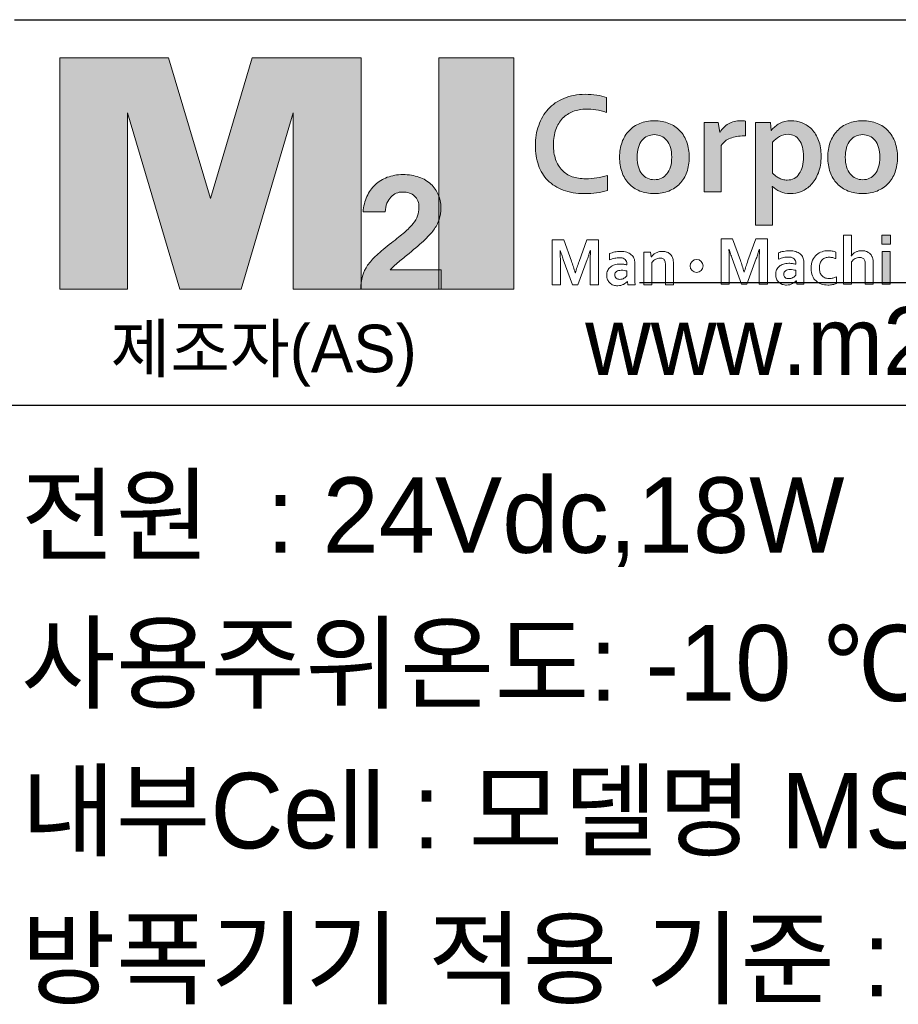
# Model space of a CAD drawing. Header units: millimetres. Extents: x 0 to 1427, y 0 to 1009.
# Tile 19 of 51: x 1010 to 1024, y 488 to 503. Entities that reach past the tile are written whole.
import ezdxf

# ---------------------------------------------------------------- set-up
doc = ezdxf.new("R2010")
doc.units = ezdxf.units.MM
doc.header["$LTSCALE"] = 65.395
doc.layers.get('0').update_dxf_attribs({"linetype": 'CONTINUOUS'})
doc.layers.add('레이어 1', color=7, linetype='CONTINUOUS')
doc.styles.get("Standard").update_dxf_attribs({"font": 'gothic.ttf'})

msp = doc.modelspace()

# ---------------------------------------------------------------- hatches: boundary and pattern name
at = {"layer": '레이어 1'}
h = msp.add_hatch(color=256, dxfattribs=at)
h.dxf.hatch_style = 2
h.paths.add_polyline_path([(1010.732, 502.433), (1012.425, 502.433), (1013.079, 500.244), (1013.727, 502.433), (1015.42, 502.433), (1015.42, 498.835), (1014.365, 498.835), (1014.365, 501.578), (1013.552, 498.835), (1012.598, 498.835), (1011.787, 501.578), (1011.787, 498.835), (1010.732, 498.835)])
h = msp.add_hatch(color=256, dxfattribs=at)
h.dxf.hatch_style = 2
h.paths.add_polyline_path([(1016.632, 502.433), (1017.799, 502.433), (1017.799, 498.835), (1016.632, 498.835)])
h = msp.add_hatch(color=256, dxfattribs=at)
h.dxf.hatch_style = 2
edge = h.paths.add_edge_path()
edge.add_spline(control_points=[(1018.925, 501.638), (1018.85, 501.638), (1018.782, 501.625), (1018.719, 501.6), (1018.657, 501.576), (1018.603, 501.541), (1018.558, 501.494), (1018.513, 501.447), (1018.478, 501.389), (1018.453, 501.321), (1018.428, 501.252), (1018.415, 501.174), (1018.415, 501.086), (1018.415, 500.997), (1018.426, 500.92), (1018.449, 500.854), (1018.472, 500.787), (1018.506, 500.732), (1018.549, 500.687), (1018.591, 500.643), (1018.644, 500.61), (1018.706, 500.586), (1018.768, 500.564), (1018.838, 500.553), (1018.917, 500.553), (1018.974, 500.553), (1019.032, 500.558), (1019.09, 500.566), (1019.148, 500.575), (1019.204, 500.589), (1019.255, 500.606), (1019.255, 500.606), (1019.255, 500.369), (1019.255, 500.369), (1019.203, 500.355), (1019.147, 500.343), (1019.087, 500.335), (1019.027, 500.326), (1018.964, 500.323), (1018.899, 500.323), (1018.773, 500.323), (1018.662, 500.34), (1018.567, 500.377), (1018.47, 500.413), (1018.39, 500.463), (1018.326, 500.529), (1018.262, 500.593), (1018.214, 500.673), (1018.182, 500.764), (1018.149, 500.856), (1018.133, 500.958), (1018.133, 501.069), (1018.133, 501.182), (1018.151, 501.287), (1018.185, 501.384), (1018.22, 501.482), (1018.269, 501.566), (1018.334, 501.638), (1018.399, 501.708), (1018.48, 501.765), (1018.578, 501.805), (1018.676, 501.847), (1018.786, 501.866), (1018.909, 501.868), (1018.973, 501.868), (1019.032, 501.864), (1019.088, 501.856), (1019.145, 501.847), (1019.196, 501.834), (1019.241, 501.818), (1019.241, 501.818), (1019.241, 501.587), (1019.241, 501.587), (1019.182, 501.606), (1019.127, 501.619), (1019.075, 501.626), (1019.024, 501.634), (1018.974, 501.638), (1018.925, 501.638)], knot_values=[0, 0, 0, 0, 1, 1, 1, 2, 2, 2, 3, 3, 3, 4, 4, 4, 5, 5, 5, 6, 6, 6, 7, 7, 7, 8, 8, 8, 9, 9, 9, 10, 10, 10, 11, 11, 11, 12, 12, 12, 13, 13, 13, 14, 14, 14, 15, 15, 15, 16, 16, 16, 17, 17, 17, 18, 18, 18, 19, 19, 19, 20, 20, 20, 21, 21, 21, 22, 22, 22, 23, 23, 23, 24, 24, 24, 25, 25, 25, 26, 26, 26, 26], degree=3, periodic=0)
h = msp.add_hatch(color=256, dxfattribs=at)
h.dxf.hatch_style = 2
edge = h.paths.add_edge_path()
edge.add_spline(control_points=[(1020.529, 500.889), (1020.529, 500.805), (1020.516, 500.728), (1020.491, 500.658), (1020.466, 500.587), (1020.429, 500.527), (1020.382, 500.478), (1020.335, 500.429), (1020.278, 500.39), (1020.212, 500.363), (1020.145, 500.336), (1020.07, 500.323), (1019.987, 500.323), (1019.903, 500.323), (1019.827, 500.336), (1019.76, 500.363), (1019.693, 500.39), (1019.636, 500.429), (1019.589, 500.478), (1019.542, 500.527), (1019.506, 500.587), (1019.482, 500.658), (1019.457, 500.728), (1019.444, 500.805), (1019.444, 500.889), (1019.444, 500.974), (1019.457, 501.051), (1019.482, 501.121), (1019.507, 501.19), (1019.544, 501.251), (1019.591, 501.299), (1019.638, 501.35), (1019.694, 501.388), (1019.761, 501.416), (1019.828, 501.443), (1019.903, 501.456), (1019.985, 501.456), (1020.07, 501.456), (1020.146, 501.443), (1020.213, 501.416), (1020.28, 501.388), (1020.337, 501.35), (1020.384, 501.299), (1020.431, 501.251), (1020.466, 501.19), (1020.491, 501.121), (1020.516, 501.051), (1020.529, 500.974), (1020.529, 500.889)], knot_values=[0, 0, 0, 0, 1, 1, 1, 2, 2, 2, 3, 3, 3, 4, 4, 4, 5, 5, 5, 6, 6, 6, 7, 7, 7, 8, 8, 8, 9, 9, 9, 10, 10, 10, 11, 11, 11, 12, 12, 12, 13, 13, 13, 14, 14, 14, 15, 15, 15, 16, 16, 16, 16], degree=3, periodic=0)
edge = h.paths.add_edge_path()
edge.add_spline(control_points=[(1020.256, 500.889), (1020.256, 500.946), (1020.249, 500.996), (1020.236, 501.04), (1020.223, 501.085), (1020.204, 501.121), (1020.18, 501.151), (1020.156, 501.18), (1020.128, 501.203), (1020.094, 501.218), (1020.061, 501.232), (1020.025, 501.24), (1019.985, 501.24), (1019.947, 501.24), (1019.911, 501.232), (1019.878, 501.218), (1019.845, 501.203), (1019.816, 501.18), (1019.793, 501.151), (1019.769, 501.121), (1019.75, 501.085), (1019.738, 501.04), (1019.723, 500.996), (1019.717, 500.946), (1019.717, 500.889), (1019.717, 500.832), (1019.723, 500.781), (1019.738, 500.738), (1019.75, 500.694), (1019.769, 500.658), (1019.793, 500.628), (1019.817, 500.598), (1019.846, 500.576), (1019.879, 500.561), (1019.912, 500.545), (1019.949, 500.539), (1019.987, 500.539), (1020.027, 500.539), (1020.063, 500.545), (1020.096, 500.561), (1020.128, 500.576), (1020.156, 500.598), (1020.18, 500.628), (1020.204, 500.658), (1020.223, 500.694), (1020.236, 500.738), (1020.249, 500.781), (1020.256, 500.832), (1020.256, 500.889)], knot_values=[0, 0, 0, 0, 1, 1, 1, 2, 2, 2, 3, 3, 3, 4, 4, 4, 5, 5, 5, 6, 6, 6, 7, 7, 7, 8, 8, 8, 9, 9, 9, 10, 10, 10, 11, 11, 11, 12, 12, 12, 13, 13, 13, 14, 14, 14, 15, 15, 15, 16, 16, 16, 16], degree=3, periodic=0)
h = msp.add_hatch(color=256, dxfattribs=at)
h.dxf.hatch_style = 2
edge = h.paths.add_edge_path()
edge.add_spline(control_points=[(1021.404, 501.22), (1021.404, 501.22), (1021.382, 501.22), (1021.382, 501.22), (1021.301, 501.22), (1021.23, 501.207), (1021.169, 501.185), (1021.107, 501.16), (1021.06, 501.123), (1021.027, 501.073), (1021.027, 501.073), (1021.027, 500.35), (1021.027, 500.35), (1021.027, 500.35), (1020.763, 500.35), (1020.763, 500.35), (1020.763, 500.35), (1020.763, 501.43), (1020.763, 501.43), (1020.763, 501.43), (1020.981, 501.43), (1020.981, 501.43), (1020.981, 501.43), (1021.006, 501.279), (1021.006, 501.279), (1021.006, 501.279), (1021.01, 501.279), (1021.01, 501.279), (1021.042, 501.334), (1021.084, 501.376), (1021.139, 501.409), (1021.194, 501.44), (1021.259, 501.456), (1021.335, 501.456), (1021.362, 501.456), (1021.385, 501.454), (1021.404, 501.45), (1021.404, 501.45), (1021.404, 501.22), (1021.404, 501.22)], knot_values=[0, 0, 0, 0, 1, 1, 1, 2, 2, 2, 3, 3, 3, 4, 4, 4, 5, 5, 5, 6, 6, 6, 7, 7, 7, 8, 8, 8, 9, 9, 9, 10, 10, 10, 11, 11, 11, 12, 12, 12, 13, 13, 13, 13], degree=3, periodic=0)
h = msp.add_hatch(color=256, dxfattribs=at)
h.dxf.hatch_style = 2
edge = h.paths.add_edge_path()
edge.add_spline(control_points=[(1022.1, 500.323), (1022.042, 500.323), (1021.99, 500.332), (1021.943, 500.354), (1021.896, 500.375), (1021.856, 500.401), (1021.825, 500.433), (1021.825, 500.433), (1021.821, 500.433), (1021.821, 500.433), (1021.822, 500.417), (1021.823, 500.397), (1021.823, 500.369), (1021.824, 500.343), (1021.824, 500.313), (1021.824, 500.281), (1021.824, 500.281), (1021.824, 499.832), (1021.824, 499.832), (1021.824, 499.832), (1021.56, 499.832), (1021.56, 499.832), (1021.56, 499.832), (1021.56, 501.43), (1021.56, 501.43), (1021.56, 501.43), (1021.792, 501.43), (1021.792, 501.43), (1021.792, 501.43), (1021.803, 501.307), (1021.803, 501.307), (1021.803, 501.307), (1021.808, 501.307), (1021.808, 501.307), (1021.841, 501.351), (1021.882, 501.386), (1021.933, 501.413), (1021.985, 501.442), (1022.044, 501.456), (1022.112, 501.456), (1022.171, 501.456), (1022.228, 501.445), (1022.284, 501.424), (1022.342, 501.4), (1022.392, 501.367), (1022.436, 501.323), (1022.479, 501.277), (1022.514, 501.22), (1022.541, 501.151), (1022.568, 501.082), (1022.581, 500.999), (1022.581, 500.905), (1022.581, 500.805), (1022.566, 500.718), (1022.538, 500.645), (1022.51, 500.571), (1022.473, 500.511), (1022.427, 500.463), (1022.381, 500.415), (1022.33, 500.38), (1022.274, 500.356), (1022.217, 500.333), (1022.16, 500.323), (1022.1, 500.323)], knot_values=[0, 0, 0, 0, 1, 1, 1, 2, 2, 2, 3, 3, 3, 4, 4, 4, 5, 5, 5, 6, 6, 6, 7, 7, 7, 8, 8, 8, 9, 9, 9, 10, 10, 10, 11, 11, 11, 12, 12, 12, 13, 13, 13, 14, 14, 14, 15, 15, 15, 16, 16, 16, 17, 17, 17, 18, 18, 18, 19, 19, 19, 20, 20, 20, 21, 21, 21, 21], degree=3, periodic=0)
edge = h.paths.add_edge_path()
edge.add_spline(control_points=[(1022.066, 501.245), (1022.02, 501.244), (1021.977, 501.232), (1021.935, 501.21), (1021.893, 501.188), (1021.856, 501.159), (1021.824, 501.122), (1021.824, 501.122), (1021.824, 500.641), (1021.824, 500.641), (1021.835, 500.628), (1021.849, 500.616), (1021.865, 500.603), (1021.88, 500.59), (1021.898, 500.579), (1021.917, 500.568), (1021.936, 500.559), (1021.958, 500.549), (1021.981, 500.543), (1022.004, 500.535), (1022.028, 500.533), (1022.054, 500.533), (1022.095, 500.533), (1022.131, 500.541), (1022.163, 500.56), (1022.195, 500.576), (1022.221, 500.601), (1022.242, 500.633), (1022.263, 500.666), (1022.28, 500.702), (1022.291, 500.746), (1022.302, 500.791), (1022.308, 500.84), (1022.308, 500.896), (1022.308, 500.953), (1022.302, 501.003), (1022.29, 501.047), (1022.279, 501.091), (1022.263, 501.127), (1022.241, 501.156), (1022.221, 501.186), (1022.195, 501.207), (1022.165, 501.222), (1022.135, 501.237), (1022.102, 501.245), (1022.066, 501.245)], knot_values=[0, 0, 0, 0, 1, 1, 1, 2, 2, 2, 3, 3, 3, 4, 4, 4, 5, 5, 5, 6, 6, 6, 7, 7, 7, 8, 8, 8, 9, 9, 9, 10, 10, 10, 11, 11, 11, 12, 12, 12, 13, 13, 13, 14, 14, 14, 15, 15, 15, 15], degree=3, periodic=0)
h = msp.add_hatch(color=256, dxfattribs=at)
h.dxf.hatch_style = 2
edge = h.paths.add_edge_path()
edge.add_spline(control_points=[(1023.77, 500.889), (1023.77, 500.805), (1023.757, 500.728), (1023.732, 500.658), (1023.707, 500.587), (1023.67, 500.527), (1023.623, 500.478), (1023.576, 500.429), (1023.519, 500.39), (1023.452, 500.363), (1023.385, 500.336), (1023.311, 500.323), (1023.229, 500.323), (1023.143, 500.323), (1023.067, 500.336), (1023, 500.363), (1022.933, 500.39), (1022.877, 500.429), (1022.83, 500.478), (1022.783, 500.527), (1022.747, 500.587), (1022.722, 500.658), (1022.697, 500.728), (1022.685, 500.805), (1022.685, 500.889), (1022.685, 500.974), (1022.697, 501.051), (1022.723, 501.121), (1022.748, 501.19), (1022.784, 501.251), (1022.831, 501.299), (1022.878, 501.35), (1022.935, 501.388), (1023.002, 501.416), (1023.069, 501.443), (1023.143, 501.456), (1023.226, 501.456), (1023.311, 501.456), (1023.387, 501.443), (1023.454, 501.416), (1023.521, 501.388), (1023.578, 501.35), (1023.625, 501.299), (1023.671, 501.251), (1023.708, 501.19), (1023.732, 501.121), (1023.757, 501.051), (1023.77, 500.974), (1023.77, 500.889)], knot_values=[0, 0, 0, 0, 1, 1, 1, 2, 2, 2, 3, 3, 3, 4, 4, 4, 5, 5, 5, 6, 6, 6, 7, 7, 7, 8, 8, 8, 9, 9, 9, 10, 10, 10, 11, 11, 11, 12, 12, 12, 13, 13, 13, 14, 14, 14, 15, 15, 15, 16, 16, 16, 16], degree=3, periodic=0)
edge = h.paths.add_edge_path()
edge.add_spline(control_points=[(1023.497, 500.889), (1023.497, 500.946), (1023.49, 500.996), (1023.476, 501.04), (1023.463, 501.085), (1023.445, 501.121), (1023.421, 501.151), (1023.398, 501.18), (1023.368, 501.203), (1023.335, 501.218), (1023.302, 501.232), (1023.265, 501.24), (1023.226, 501.24), (1023.188, 501.24), (1023.151, 501.232), (1023.119, 501.218), (1023.086, 501.203), (1023.057, 501.18), (1023.033, 501.151), (1023.01, 501.121), (1022.991, 501.085), (1022.978, 501.04), (1022.964, 500.996), (1022.957, 500.946), (1022.957, 500.889), (1022.957, 500.832), (1022.964, 500.781), (1022.978, 500.738), (1022.991, 500.694), (1023.01, 500.658), (1023.034, 500.628), (1023.058, 500.598), (1023.087, 500.576), (1023.12, 500.561), (1023.153, 500.545), (1023.189, 500.539), (1023.229, 500.539), (1023.268, 500.539), (1023.304, 500.545), (1023.336, 500.561), (1023.369, 500.576), (1023.398, 500.598), (1023.421, 500.628), (1023.445, 500.658), (1023.463, 500.694), (1023.476, 500.738), (1023.49, 500.781), (1023.497, 500.832), (1023.497, 500.889)], knot_values=[0, 0, 0, 0, 1, 1, 1, 2, 2, 2, 3, 3, 3, 4, 4, 4, 5, 5, 5, 6, 6, 6, 7, 7, 7, 8, 8, 8, 9, 9, 9, 10, 10, 10, 11, 11, 11, 12, 12, 12, 13, 13, 13, 14, 14, 14, 15, 15, 15, 16, 16, 16, 16], degree=3, periodic=0)
h = msp.add_hatch(color=256, dxfattribs=at)
h.dxf.hatch_style = 2
edge = h.paths.add_edge_path()
edge.add_spline(control_points=[(1016.667, 498.835), (1016.667, 498.835), (1015.416, 498.835), (1015.416, 498.835), (1015.416, 498.981), (1015.452, 499.104), (1015.522, 499.207), (1015.555, 499.254), (1015.602, 499.306), (1015.664, 499.363), (1015.725, 499.421), (1015.801, 499.486), (1015.892, 499.555), (1015.972, 499.617), (1016.04, 499.672), (1016.095, 499.719), (1016.15, 499.767), (1016.194, 499.81), (1016.228, 499.852), (1016.261, 499.893), (1016.285, 499.935), (1016.3, 499.975), (1016.314, 500.014), (1016.322, 500.059), (1016.322, 500.108), (1016.322, 500.183), (1016.299, 500.242), (1016.254, 500.284), (1016.21, 500.326), (1016.147, 500.347), (1016.065, 500.347), (1016.031, 500.347), (1015.998, 500.342), (1015.967, 500.328), (1015.936, 500.316), (1015.908, 500.295), (1015.885, 500.269), (1015.86, 500.243), (1015.84, 500.211), (1015.824, 500.172), (1015.809, 500.132), (1015.799, 500.088), (1015.796, 500.037), (1015.796, 500.037), (1015.452, 500.037), (1015.452, 500.037), (1015.459, 500.125), (1015.479, 500.205), (1015.512, 500.277), (1015.544, 500.348), (1015.587, 500.41), (1015.64, 500.46), (1015.694, 500.51), (1015.757, 500.549), (1015.829, 500.576), (1015.902, 500.604), (1015.982, 500.618), (1016.07, 500.618), (1016.164, 500.618), (1016.249, 500.605), (1016.322, 500.578), (1016.396, 500.552), (1016.458, 500.517), (1016.508, 500.469), (1016.559, 500.423), (1016.597, 500.369), (1016.623, 500.306), (1016.649, 500.244), (1016.663, 500.176), (1016.663, 500.103), (1016.663, 500.036), (1016.653, 499.974), (1016.634, 499.917), (1016.615, 499.859), (1016.586, 499.804), (1016.549, 499.754), (1016.514, 499.707), (1016.461, 499.649), (1016.39, 499.584), (1016.319, 499.518), (1016.232, 499.444), (1016.129, 499.361), (1016.069, 499.312), (1016.016, 499.268), (1015.972, 499.229), (1015.928, 499.192), (1015.896, 499.161), (1015.874, 499.136), (1015.874, 499.136), (1016.667, 499.136), (1016.667, 499.136), (1016.667, 499.136), (1016.667, 498.835), (1016.667, 498.835)], knot_values=[0, 0, 0, 0, 1, 1, 1, 2, 2, 2, 3, 3, 3, 4, 4, 4, 5, 5, 5, 6, 6, 6, 7, 7, 7, 8, 8, 8, 9, 9, 9, 10, 10, 10, 11, 11, 11, 12, 12, 12, 13, 13, 13, 14, 14, 14, 15, 15, 15, 16, 16, 16, 17, 17, 17, 18, 18, 18, 19, 19, 19, 20, 20, 20, 21, 21, 21, 22, 22, 22, 23, 23, 23, 24, 24, 24, 25, 25, 25, 26, 26, 26, 27, 27, 27, 28, 28, 28, 29, 29, 29, 30, 30, 30, 31, 31, 31, 31], degree=3, periodic=0)
h = msp.add_hatch(color=256, dxfattribs=at)
h.dxf.hatch_style = 2
h.paths.add_polyline_path([(1023.528, 499.674), (1023.659, 499.674), (1023.659, 499.538), (1023.528, 499.538)])
h.paths.add_polyline_path([(1023.531, 499.421), (1023.656, 499.421), (1023.656, 498.912), (1023.531, 498.912)])

# ---------------------------------------------------------------- linework, layer by layer
for p, q in [((1010.028, 503.029), (1055.028, 503.029)), ((1028.859, 498.932), (1019.754, 498.932)), ((1008.528, 497.029), (1056.528, 497.029))]:
    msp.add_line(p, q)
at = {"layer": '레이어 1', "lineweight": 0}
for points in [[(1010.732, 502.433), (1012.425, 502.433), (1013.079, 500.244), (1013.727, 502.433), (1015.42, 502.433), (1015.42, 498.835), (1014.365, 498.835), (1014.365, 501.578), (1013.552, 498.835), (1012.598, 498.835), (1011.787, 501.578), (1011.787, 498.835), (1010.732, 498.835), (1010.732, 502.433)], [(1016.632, 502.433), (1017.799, 502.433), (1017.799, 498.835), (1016.632, 498.835), (1016.632, 502.433)], [(1023.528, 499.674), (1023.659, 499.674), (1023.659, 499.538), (1023.528, 499.538), (1023.528, 499.674)], [(1023.531, 499.421), (1023.656, 499.421), (1023.656, 498.912), (1023.531, 498.912), (1023.531, 499.421)]]:
    msp.add_lwpolyline(points, dxfattribs=at)
for points, knots in [([(1018.925, 501.638), (1018.85, 501.638), (1018.782, 501.625), (1018.719, 501.6), (1018.657, 501.576), (1018.603, 501.541), (1018.558, 501.494), (1018.513, 501.447), (1018.478, 501.389), (1018.453, 501.321), (1018.428, 501.252), (1018.415, 501.174), (1018.415, 501.086), (1018.415, 500.997), (1018.426, 500.92), (1018.449, 500.854), (1018.472, 500.787), (1018.506, 500.732), (1018.549, 500.687), (1018.591, 500.643), (1018.644, 500.61), (1018.706, 500.586), (1018.768, 500.564), (1018.838, 500.553), (1018.917, 500.553), (1018.974, 500.553), (1019.032, 500.558), (1019.09, 500.566), (1019.148, 500.575), (1019.204, 500.589), (1019.255, 500.606), (1019.255, 500.606), (1019.255, 500.369), (1019.255, 500.369), (1019.203, 500.355), (1019.147, 500.343), (1019.087, 500.335), (1019.027, 500.326), (1018.964, 500.323), (1018.899, 500.323), (1018.773, 500.323), (1018.662, 500.34), (1018.567, 500.377), (1018.47, 500.413), (1018.39, 500.463), (1018.326, 500.529), (1018.262, 500.593), (1018.214, 500.673), (1018.182, 500.764), (1018.149, 500.856), (1018.133, 500.958), (1018.133, 501.069), (1018.133, 501.182), (1018.151, 501.287), (1018.185, 501.384), (1018.22, 501.482), (1018.269, 501.566), (1018.334, 501.638), (1018.399, 501.708), (1018.48, 501.765), (1018.578, 501.805), (1018.676, 501.847), (1018.786, 501.866), (1018.909, 501.868), (1018.973, 501.868), (1019.032, 501.864), (1019.088, 501.856), (1019.145, 501.847), (1019.196, 501.834), (1019.241, 501.818), (1019.241, 501.818), (1019.241, 501.587), (1019.241, 501.587), (1019.182, 501.606), (1019.127, 501.619), (1019.075, 501.626), (1019.024, 501.634), (1018.974, 501.638), (1018.925, 501.638)], [0, 0, 0, 0, 1, 1, 1, 2, 2, 2, 3, 3, 3, 4, 4, 4, 5, 5, 5, 6, 6, 6, 7, 7, 7, 8, 8, 8, 9, 9, 9, 10, 10, 10, 11, 11, 11, 12, 12, 12, 13, 13, 13, 14, 14, 14, 15, 15, 15, 16, 16, 16, 17, 17, 17, 18, 18, 18, 19, 19, 19, 20, 20, 20, 21, 21, 21, 22, 22, 22, 23, 23, 23, 24, 24, 24, 25, 25, 25, 26, 26, 26, 26]), ([(1020.529, 500.889), (1020.529, 500.805), (1020.516, 500.728), (1020.491, 500.658), (1020.466, 500.587), (1020.429, 500.527), (1020.382, 500.478), (1020.335, 500.429), (1020.278, 500.39), (1020.212, 500.363), (1020.145, 500.336), (1020.07, 500.323), (1019.987, 500.323), (1019.903, 500.323), (1019.827, 500.336), (1019.76, 500.363), (1019.693, 500.39), (1019.636, 500.429), (1019.589, 500.478), (1019.542, 500.527), (1019.506, 500.587), (1019.482, 500.658), (1019.457, 500.728), (1019.444, 500.805), (1019.444, 500.889), (1019.444, 500.974), (1019.457, 501.051), (1019.482, 501.121), (1019.507, 501.19), (1019.544, 501.251), (1019.591, 501.299), (1019.638, 501.35), (1019.694, 501.388), (1019.761, 501.416), (1019.828, 501.443), (1019.903, 501.456), (1019.985, 501.456), (1020.07, 501.456), (1020.146, 501.443), (1020.213, 501.416), (1020.28, 501.388), (1020.337, 501.35), (1020.384, 501.299), (1020.431, 501.251), (1020.466, 501.19), (1020.491, 501.121), (1020.516, 501.051), (1020.529, 500.974), (1020.529, 500.889)], [0, 0, 0, 0, 1, 1, 1, 2, 2, 2, 3, 3, 3, 4, 4, 4, 5, 5, 5, 6, 6, 6, 7, 7, 7, 8, 8, 8, 9, 9, 9, 10, 10, 10, 11, 11, 11, 12, 12, 12, 13, 13, 13, 14, 14, 14, 15, 15, 15, 16, 16, 16, 16]), ([(1021.404, 501.22), (1021.404, 501.22), (1021.382, 501.22), (1021.382, 501.22), (1021.301, 501.22), (1021.23, 501.207), (1021.169, 501.185), (1021.107, 501.16), (1021.06, 501.123), (1021.027, 501.073), (1021.027, 501.073), (1021.027, 500.35), (1021.027, 500.35), (1021.027, 500.35), (1020.763, 500.35), (1020.763, 500.35), (1020.763, 500.35), (1020.763, 501.43), (1020.763, 501.43), (1020.763, 501.43), (1020.981, 501.43), (1020.981, 501.43), (1020.981, 501.43), (1021.006, 501.279), (1021.006, 501.279), (1021.006, 501.279), (1021.01, 501.279), (1021.01, 501.279), (1021.042, 501.334), (1021.084, 501.376), (1021.139, 501.409), (1021.194, 501.44), (1021.259, 501.456), (1021.335, 501.456), (1021.362, 501.456), (1021.385, 501.454), (1021.404, 501.45), (1021.404, 501.45), (1021.404, 501.22), (1021.404, 501.22)], [0, 0, 0, 0, 1, 1, 1, 2, 2, 2, 3, 3, 3, 4, 4, 4, 5, 5, 5, 6, 6, 6, 7, 7, 7, 8, 8, 8, 9, 9, 9, 10, 10, 10, 11, 11, 11, 12, 12, 12, 13, 13, 13, 13]), ([(1021.933, 501.413), (1021.985, 501.442), (1022.044, 501.456), (1022.112, 501.456), (1022.171, 501.456), (1022.228, 501.445), (1022.284, 501.424)], [12, 12, 12, 12, 13, 13, 13, 14, 14, 14, 14]), ([(1023.77, 500.889), (1023.77, 500.805), (1023.757, 500.728), (1023.732, 500.658), (1023.707, 500.587), (1023.67, 500.527), (1023.623, 500.478), (1023.576, 500.429), (1023.519, 500.39), (1023.452, 500.363), (1023.385, 500.336), (1023.311, 500.323), (1023.229, 500.323), (1023.143, 500.323), (1023.067, 500.336), (1023, 500.363), (1022.933, 500.39), (1022.877, 500.429), (1022.83, 500.478), (1022.783, 500.527), (1022.747, 500.587), (1022.722, 500.658), (1022.697, 500.728), (1022.685, 500.805), (1022.685, 500.889), (1022.685, 500.974), (1022.697, 501.051), (1022.723, 501.121), (1022.748, 501.19), (1022.784, 501.251), (1022.831, 501.299), (1022.878, 501.35), (1022.935, 501.388), (1023.002, 501.416), (1023.069, 501.443), (1023.143, 501.456), (1023.226, 501.456), (1023.311, 501.456), (1023.387, 501.443), (1023.454, 501.416), (1023.521, 501.388), (1023.578, 501.35), (1023.625, 501.299), (1023.671, 501.251), (1023.708, 501.19), (1023.732, 501.121), (1023.757, 501.051), (1023.77, 500.974), (1023.77, 500.889)], [0, 0, 0, 0, 1, 1, 1, 2, 2, 2, 3, 3, 3, 4, 4, 4, 5, 5, 5, 6, 6, 6, 7, 7, 7, 8, 8, 8, 9, 9, 9, 10, 10, 10, 11, 11, 11, 12, 12, 12, 13, 13, 13, 14, 14, 14, 15, 15, 15, 16, 16, 16, 16]), ([(1020.256, 500.889), (1020.256, 500.946), (1020.249, 500.996), (1020.236, 501.04), (1020.223, 501.085), (1020.204, 501.121), (1020.18, 501.151), (1020.156, 501.18), (1020.128, 501.203), (1020.094, 501.218), (1020.061, 501.232), (1020.025, 501.24), (1019.985, 501.24), (1019.947, 501.24), (1019.911, 501.232), (1019.878, 501.218), (1019.845, 501.203), (1019.816, 501.18), (1019.793, 501.151), (1019.769, 501.121), (1019.75, 501.085), (1019.738, 501.04), (1019.723, 500.996), (1019.717, 500.946), (1019.717, 500.889), (1019.717, 500.832), (1019.723, 500.781), (1019.738, 500.738), (1019.75, 500.694), (1019.769, 500.658), (1019.793, 500.628), (1019.817, 500.598), (1019.846, 500.576), (1019.879, 500.561), (1019.912, 500.545), (1019.949, 500.539), (1019.987, 500.539), (1020.027, 500.539), (1020.063, 500.545), (1020.096, 500.561), (1020.128, 500.576), (1020.156, 500.598), (1020.18, 500.628), (1020.204, 500.658), (1020.223, 500.694), (1020.236, 500.738), (1020.249, 500.781), (1020.256, 500.832), (1020.256, 500.889)], [0, 0, 0, 0, 1, 1, 1, 2, 2, 2, 3, 3, 3, 4, 4, 4, 5, 5, 5, 6, 6, 6, 7, 7, 7, 8, 8, 8, 9, 9, 9, 10, 10, 10, 11, 11, 11, 12, 12, 12, 13, 13, 13, 14, 14, 14, 15, 15, 15, 16, 16, 16, 16]), ([(1022.066, 501.245), (1022.02, 501.244), (1021.977, 501.232), (1021.935, 501.21), (1021.893, 501.188), (1021.856, 501.159), (1021.824, 501.122), (1021.824, 501.122), (1021.824, 500.641), (1021.824, 500.641), (1021.835, 500.628), (1021.849, 500.616), (1021.865, 500.603), (1021.88, 500.59), (1021.898, 500.579), (1021.917, 500.568), (1021.936, 500.559), (1021.958, 500.549), (1021.981, 500.543), (1022.004, 500.535), (1022.028, 500.533), (1022.054, 500.533), (1022.095, 500.533), (1022.131, 500.541), (1022.163, 500.56), (1022.195, 500.576), (1022.221, 500.601), (1022.242, 500.633), (1022.263, 500.666), (1022.28, 500.702), (1022.291, 500.746), (1022.302, 500.791), (1022.308, 500.84), (1022.308, 500.896), (1022.308, 500.953), (1022.302, 501.003), (1022.29, 501.047), (1022.279, 501.091), (1022.263, 501.127), (1022.241, 501.156), (1022.221, 501.186), (1022.195, 501.207), (1022.165, 501.222), (1022.135, 501.237), (1022.102, 501.245), (1022.066, 501.245)], [0, 0, 0, 0, 1, 1, 1, 2, 2, 2, 3, 3, 3, 4, 4, 4, 5, 5, 5, 6, 6, 6, 7, 7, 7, 8, 8, 8, 9, 9, 9, 10, 10, 10, 11, 11, 11, 12, 12, 12, 13, 13, 13, 14, 14, 14, 15, 15, 15, 15]), ([(1023.497, 500.889), (1023.497, 500.946), (1023.49, 500.996), (1023.476, 501.04), (1023.463, 501.085), (1023.445, 501.121), (1023.421, 501.151), (1023.398, 501.18), (1023.368, 501.203), (1023.335, 501.218), (1023.302, 501.232), (1023.265, 501.24), (1023.226, 501.24), (1023.188, 501.24), (1023.151, 501.232), (1023.119, 501.218), (1023.086, 501.203), (1023.057, 501.18), (1023.033, 501.151), (1023.01, 501.121), (1022.991, 501.085), (1022.978, 501.04), (1022.964, 500.996), (1022.957, 500.946), (1022.957, 500.889), (1022.957, 500.832), (1022.964, 500.781), (1022.978, 500.738), (1022.991, 500.694), (1023.01, 500.658), (1023.034, 500.628), (1023.058, 500.598), (1023.087, 500.576), (1023.12, 500.561), (1023.153, 500.545), (1023.189, 500.539), (1023.229, 500.539), (1023.268, 500.539), (1023.304, 500.545), (1023.336, 500.561), (1023.369, 500.576), (1023.398, 500.598), (1023.421, 500.628), (1023.445, 500.658), (1023.463, 500.694), (1023.476, 500.738), (1023.49, 500.781), (1023.497, 500.832), (1023.497, 500.889)], [0, 0, 0, 0, 1, 1, 1, 2, 2, 2, 3, 3, 3, 4, 4, 4, 5, 5, 5, 6, 6, 6, 7, 7, 7, 8, 8, 8, 9, 9, 9, 10, 10, 10, 11, 11, 11, 12, 12, 12, 13, 13, 13, 14, 14, 14, 15, 15, 15, 16, 16, 16, 16]), ([(1022.541, 501.151), (1022.568, 501.082), (1022.581, 500.999), (1022.581, 500.905), (1022.581, 500.805), (1022.566, 500.718), (1022.538, 500.645)], [16, 16, 16, 16, 17, 17, 17, 18, 18, 18, 18]), ([(1016.667, 498.835), (1016.667, 498.835), (1015.416, 498.835), (1015.416, 498.835), (1015.416, 498.981), (1015.452, 499.104), (1015.522, 499.207), (1015.555, 499.254), (1015.602, 499.306), (1015.664, 499.363), (1015.725, 499.421), (1015.801, 499.486), (1015.892, 499.555), (1015.972, 499.617), (1016.04, 499.672), (1016.095, 499.719), (1016.15, 499.767), (1016.194, 499.81), (1016.228, 499.852), (1016.261, 499.893), (1016.285, 499.935), (1016.3, 499.975), (1016.314, 500.014), (1016.322, 500.059), (1016.322, 500.108), (1016.322, 500.183), (1016.299, 500.242), (1016.254, 500.284), (1016.21, 500.326), (1016.147, 500.347), (1016.065, 500.347), (1016.031, 500.347), (1015.998, 500.342), (1015.967, 500.328), (1015.936, 500.316), (1015.908, 500.295), (1015.885, 500.269), (1015.86, 500.243), (1015.84, 500.211), (1015.824, 500.172), (1015.809, 500.132), (1015.799, 500.088), (1015.796, 500.037), (1015.796, 500.037), (1015.452, 500.037), (1015.452, 500.037), (1015.459, 500.125), (1015.479, 500.205), (1015.512, 500.277), (1015.544, 500.348), (1015.587, 500.41), (1015.64, 500.46), (1015.694, 500.51), (1015.757, 500.549), (1015.829, 500.576), (1015.902, 500.604), (1015.982, 500.618), (1016.07, 500.618), (1016.164, 500.618), (1016.249, 500.605), (1016.322, 500.578), (1016.396, 500.552), (1016.458, 500.517), (1016.508, 500.469), (1016.559, 500.423), (1016.597, 500.369), (1016.623, 500.306), (1016.649, 500.244), (1016.663, 500.176), (1016.663, 500.103), (1016.663, 500.036), (1016.653, 499.974), (1016.634, 499.917), (1016.615, 499.859), (1016.586, 499.804), (1016.549, 499.754), (1016.514, 499.707), (1016.461, 499.649), (1016.39, 499.584), (1016.319, 499.518), (1016.232, 499.444), (1016.129, 499.361), (1016.069, 499.312), (1016.016, 499.268), (1015.972, 499.229), (1015.928, 499.192), (1015.896, 499.161), (1015.874, 499.136), (1015.874, 499.136), (1016.667, 499.136), (1016.667, 499.136), (1016.667, 499.136), (1016.667, 498.835), (1016.667, 498.835)], [0, 0, 0, 0, 1, 1, 1, 2, 2, 2, 3, 3, 3, 4, 4, 4, 5, 5, 5, 6, 6, 6, 7, 7, 7, 8, 8, 8, 9, 9, 9, 10, 10, 10, 11, 11, 11, 12, 12, 12, 13, 13, 13, 14, 14, 14, 15, 15, 15, 16, 16, 16, 17, 17, 17, 18, 18, 18, 19, 19, 19, 20, 20, 20, 21, 21, 21, 22, 22, 22, 23, 23, 23, 24, 24, 24, 25, 25, 25, 26, 26, 26, 27, 27, 27, 28, 28, 28, 29, 29, 29, 30, 30, 30, 31, 31, 31, 31]), ([(1018.757, 499.09), (1018.772, 499.146), (1018.791, 499.205), (1018.814, 499.268), (1018.814, 499.268), (1018.934, 499.604), (1018.934, 499.604), (1018.934, 499.604), (1019.115, 499.604), (1019.115, 499.604), (1019.115, 499.604), (1019.115, 498.901), (1019.115, 498.901), (1019.115, 498.901), (1018.987, 498.901), (1018.987, 498.901), (1018.987, 498.901), (1018.987, 499.257), (1018.987, 499.257), (1018.987, 499.31), (1018.989, 499.37), (1018.993, 499.439), (1018.993, 499.439), (1018.989, 499.439), (1018.989, 499.439), (1018.982, 499.419), (1018.975, 499.397), (1018.967, 499.372), (1018.959, 499.347), (1018.951, 499.322), (1018.942, 499.299), (1018.942, 499.299), (1018.797, 498.901), (1018.797, 498.901), (1018.797, 498.901), (1018.713, 498.901), (1018.713, 498.901), (1018.713, 498.901), (1018.568, 499.299), (1018.568, 499.299), (1018.559, 499.322), (1018.551, 499.347), (1018.543, 499.372), (1018.535, 499.397), (1018.528, 499.419), (1018.522, 499.439), (1018.522, 499.439), (1018.517, 499.439), (1018.517, 499.439), (1018.521, 499.374), (1018.523, 499.314), (1018.523, 499.258), (1018.523, 499.258), (1018.523, 498.901), (1018.523, 498.901), (1018.523, 498.901), (1018.395, 498.901), (1018.395, 498.901), (1018.395, 498.901), (1018.395, 499.604), (1018.395, 499.604), (1018.395, 499.604), (1018.574, 499.604), (1018.574, 499.604), (1018.574, 499.604), (1018.696, 499.27), (1018.696, 499.27), (1018.716, 499.214), (1018.735, 499.155), (1018.753, 499.09), (1018.753, 499.09), (1018.757, 499.09), (1018.757, 499.09)], [0, 0, 0, 0, 1, 1, 1, 2, 2, 2, 3, 3, 3, 4, 4, 4, 5, 5, 5, 6, 6, 6, 7, 7, 7, 8, 8, 8, 9, 9, 9, 10, 10, 10, 11, 11, 11, 12, 12, 12, 13, 13, 13, 14, 14, 14, 15, 15, 15, 16, 16, 16, 17, 17, 17, 18, 18, 18, 19, 19, 19, 20, 20, 20, 21, 21, 21, 22, 22, 22, 23, 23, 23, 24, 24, 24, 24]), ([(1021.385, 499.102), (1021.401, 499.157), (1021.42, 499.215), (1021.443, 499.279), (1021.443, 499.279), (1021.564, 499.616), (1021.564, 499.616), (1021.564, 499.616), (1021.744, 499.616), (1021.744, 499.616), (1021.744, 499.616), (1021.744, 498.912), (1021.744, 498.912), (1021.744, 498.912), (1021.616, 498.912), (1021.616, 498.912), (1021.616, 498.912), (1021.616, 499.269), (1021.616, 499.269), (1021.616, 499.32), (1021.619, 499.382), (1021.622, 499.451), (1021.622, 499.451), (1021.618, 499.451), (1021.618, 499.451), (1021.612, 499.431), (1021.605, 499.408), (1021.597, 499.384), (1021.589, 499.358), (1021.581, 499.335), (1021.571, 499.31), (1021.571, 499.31), (1021.426, 498.912), (1021.426, 498.912), (1021.426, 498.912), (1021.343, 498.912), (1021.343, 498.912), (1021.343, 498.912), (1021.197, 499.31), (1021.197, 499.31), (1021.189, 499.335), (1021.18, 499.358), (1021.172, 499.384), (1021.164, 499.408), (1021.157, 499.431), (1021.151, 499.451), (1021.151, 499.451), (1021.146, 499.451), (1021.146, 499.451), (1021.15, 499.386), (1021.152, 499.325), (1021.152, 499.27), (1021.152, 499.27), (1021.152, 498.912), (1021.152, 498.912), (1021.152, 498.912), (1021.024, 498.912), (1021.024, 498.912), (1021.024, 498.912), (1021.024, 499.616), (1021.024, 499.616), (1021.024, 499.616), (1021.204, 499.616), (1021.204, 499.616), (1021.204, 499.616), (1021.325, 499.282), (1021.325, 499.282), (1021.345, 499.225), (1021.364, 499.165), (1021.382, 499.102), (1021.382, 499.102), (1021.385, 499.102), (1021.385, 499.102)], [0, 0, 0, 0, 1, 1, 1, 2, 2, 2, 3, 3, 3, 4, 4, 4, 5, 5, 5, 6, 6, 6, 7, 7, 7, 8, 8, 8, 9, 9, 9, 10, 10, 10, 11, 11, 11, 12, 12, 12, 13, 13, 13, 14, 14, 14, 15, 15, 15, 16, 16, 16, 17, 17, 17, 18, 18, 18, 19, 19, 19, 20, 20, 20, 21, 21, 21, 22, 22, 22, 23, 23, 23, 24, 24, 24, 24]), ([(1023.055, 499.466), (1023.055, 499.439), (1023.055, 499.418), (1023.054, 499.402), (1023.053, 499.384), (1023.052, 499.368), (1023.05, 499.355), (1023.05, 499.355), (1023.052, 499.355), (1023.052, 499.355), (1023.059, 499.365), (1023.068, 499.374), (1023.079, 499.384), (1023.09, 499.394), (1023.101, 499.403), (1023.114, 499.41), (1023.128, 499.417), (1023.142, 499.421), (1023.158, 499.427), (1023.174, 499.432), (1023.192, 499.434), (1023.212, 499.434), (1023.229, 499.434), (1023.245, 499.432), (1023.261, 499.43), (1023.277, 499.426), (1023.292, 499.421), (1023.305, 499.414), (1023.319, 499.407), (1023.332, 499.398), (1023.343, 499.386), (1023.355, 499.375), (1023.364, 499.362), (1023.372, 499.346), (1023.379, 499.333), (1023.383, 499.318), (1023.387, 499.301), (1023.39, 499.285), (1023.392, 499.264), (1023.392, 499.24), (1023.392, 499.24), (1023.392, 498.912), (1023.392, 498.912), (1023.392, 498.912), (1023.267, 498.912), (1023.267, 498.912), (1023.267, 498.912), (1023.267, 499.223), (1023.267, 499.223), (1023.267, 499.239), (1023.266, 499.251), (1023.265, 499.262), (1023.263, 499.272), (1023.261, 499.28), (1023.258, 499.287), (1023.25, 499.302), (1023.239, 499.314), (1023.226, 499.32), (1023.212, 499.327), (1023.196, 499.329), (1023.18, 499.329), (1023.155, 499.329), (1023.133, 499.324), (1023.112, 499.312), (1023.091, 499.3), (1023.073, 499.285), (1023.055, 499.263), (1023.055, 499.263), (1023.055, 498.912), (1023.055, 498.912), (1023.055, 498.912), (1022.931, 498.912), (1022.931, 498.912), (1022.931, 498.912), (1022.931, 499.674), (1022.931, 499.674), (1022.931, 499.674), (1023.055, 499.674), (1023.055, 499.674), (1023.055, 499.674), (1023.055, 499.466), (1023.055, 499.466)], [0, 0, 0, 0, 1, 1, 1, 2, 2, 2, 3, 3, 3, 4, 4, 4, 5, 5, 5, 6, 6, 6, 7, 7, 7, 8, 8, 8, 9, 9, 9, 10, 10, 10, 11, 11, 11, 12, 12, 12, 13, 13, 13, 14, 14, 14, 15, 15, 15, 16, 16, 16, 17, 17, 17, 18, 18, 18, 19, 19, 19, 20, 20, 20, 21, 21, 21, 22, 22, 22, 23, 23, 23, 24, 24, 24, 25, 25, 25, 26, 26, 26, 27, 27, 27, 27]), ([(1019.567, 498.955), (1019.567, 498.955), (1019.565, 498.955), (1019.565, 498.955), (1019.558, 498.948), (1019.55, 498.94), (1019.54, 498.932), (1019.53, 498.925), (1019.519, 498.918), (1019.507, 498.91), (1019.494, 498.905), (1019.48, 498.898), (1019.465, 498.894), (1019.449, 498.891), (1019.433, 498.888), (1019.415, 498.888), (1019.39, 498.888), (1019.368, 498.892), (1019.347, 498.899), (1019.325, 498.906), (1019.308, 498.918), (1019.293, 498.932), (1019.278, 498.946), (1019.266, 498.963), (1019.257, 498.983), (1019.248, 499.003), (1019.244, 499.026), (1019.244, 499.052), (1019.244, 499.079), (1019.249, 499.103), (1019.259, 499.125), (1019.27, 499.146), (1019.283, 499.165), (1019.301, 499.179), (1019.319, 499.195), (1019.34, 499.207), (1019.365, 499.214), (1019.39, 499.223), (1019.418, 499.226), (1019.447, 499.226), (1019.47, 499.226), (1019.49, 499.225), (1019.509, 499.222), (1019.527, 499.219), (1019.544, 499.215), (1019.558, 499.212), (1019.558, 499.212), (1019.558, 499.233), (1019.558, 499.233), (1019.558, 499.244), (1019.556, 499.256), (1019.551, 499.267), (1019.548, 499.277), (1019.541, 499.288), (1019.532, 499.296), (1019.523, 499.305), (1019.511, 499.312), (1019.498, 499.317), (1019.483, 499.322), (1019.465, 499.325), (1019.445, 499.325), (1019.419, 499.325), (1019.394, 499.322), (1019.369, 499.316), (1019.344, 499.31), (1019.316, 499.302), (1019.287, 499.291), (1019.287, 499.291), (1019.287, 499.388), (1019.287, 499.388), (1019.312, 499.4), (1019.34, 499.408), (1019.369, 499.414), (1019.397, 499.419), (1019.427, 499.421), (1019.459, 499.424), (1019.496, 499.424), (1019.528, 499.418), (1019.556, 499.41), (1019.584, 499.401), (1019.608, 499.388), (1019.626, 499.372), (1019.645, 499.357), (1019.659, 499.337), (1019.668, 499.316), (1019.677, 499.293), (1019.682, 499.27), (1019.682, 499.244), (1019.682, 499.244), (1019.682, 499.053), (1019.682, 499.053), (1019.682, 499.019), (1019.683, 498.99), (1019.683, 498.966), (1019.683, 498.942), (1019.685, 498.92), (1019.686, 498.901), (1019.686, 498.901), (1019.573, 498.901), (1019.573, 498.901), (1019.573, 498.901), (1019.567, 498.955), (1019.567, 498.955)], [0, 0, 0, 0, 1, 1, 1, 2, 2, 2, 3, 3, 3, 4, 4, 4, 5, 5, 5, 6, 6, 6, 7, 7, 7, 8, 8, 8, 9, 9, 9, 10, 10, 10, 11, 11, 11, 12, 12, 12, 13, 13, 13, 14, 14, 14, 15, 15, 15, 16, 16, 16, 17, 17, 17, 18, 18, 18, 19, 19, 19, 20, 20, 20, 21, 21, 21, 22, 22, 22, 23, 23, 23, 24, 24, 24, 25, 25, 25, 26, 26, 26, 27, 27, 27, 28, 28, 28, 29, 29, 29, 30, 30, 30, 31, 31, 31, 32, 32, 32, 33, 33, 33, 34, 34, 34, 34]), ([(1019.936, 499.34), (1019.936, 499.34), (1019.939, 499.34), (1019.939, 499.34), (1019.946, 499.35), (1019.956, 499.361), (1019.966, 499.37), (1019.978, 499.381), (1019.99, 499.39), (1020.005, 499.398), (1020.019, 499.405), (1020.035, 499.412), (1020.052, 499.417), (1020.069, 499.421), (1020.088, 499.424), (1020.108, 499.424), (1020.126, 499.424), (1020.144, 499.421), (1020.162, 499.417), (1020.179, 499.413), (1020.194, 499.407), (1020.21, 499.397), (1020.223, 499.389), (1020.236, 499.376), (1020.247, 499.362), (1020.259, 499.348), (1020.267, 499.332), (1020.273, 499.312), (1020.277, 499.3), (1020.279, 499.29), (1020.28, 499.276), (1020.282, 499.264), (1020.282, 499.248), (1020.282, 499.233), (1020.282, 499.233), (1020.282, 498.901), (1020.282, 498.901), (1020.282, 498.901), (1020.157, 498.901), (1020.157, 498.901), (1020.157, 498.901), (1020.157, 499.213), (1020.157, 499.213), (1020.157, 499.226), (1020.157, 499.238), (1020.156, 499.248), (1020.155, 499.257), (1020.154, 499.266), (1020.15, 499.274), (1020.144, 499.29), (1020.135, 499.3), (1020.122, 499.308), (1020.109, 499.316), (1020.094, 499.318), (1020.075, 499.318), (1020.051, 499.318), (1020.028, 499.313), (1020.006, 499.301), (1019.984, 499.291), (1019.964, 499.274), (1019.947, 499.252), (1019.947, 499.252), (1019.947, 498.901), (1019.947, 498.901), (1019.947, 498.901), (1019.822, 498.901), (1019.822, 498.901), (1019.822, 498.901), (1019.822, 499.411), (1019.822, 499.411), (1019.822, 499.411), (1019.925, 499.411), (1019.925, 499.411), (1019.925, 499.411), (1019.936, 499.34), (1019.936, 499.34)], [0, 0, 0, 0, 1, 1, 1, 2, 2, 2, 3, 3, 3, 4, 4, 4, 5, 5, 5, 6, 6, 6, 7, 7, 7, 8, 8, 8, 9, 9, 9, 10, 10, 10, 11, 11, 11, 12, 12, 12, 13, 13, 13, 14, 14, 14, 15, 15, 15, 16, 16, 16, 17, 17, 17, 18, 18, 18, 19, 19, 19, 20, 20, 20, 21, 21, 21, 22, 22, 22, 23, 23, 23, 24, 24, 24, 25, 25, 25, 25]), ([(1022.197, 498.967), (1022.197, 498.967), (1022.195, 498.967), (1022.195, 498.967), (1022.187, 498.959), (1022.179, 498.952), (1022.169, 498.944), (1022.159, 498.936), (1022.148, 498.929), (1022.136, 498.922), (1022.123, 498.916), (1022.109, 498.909), (1022.094, 498.905), (1022.079, 498.901), (1022.062, 498.899), (1022.044, 498.899), (1022.02, 498.899), (1021.997, 498.903), (1021.977, 498.91), (1021.955, 498.918), (1021.936, 498.929), (1021.922, 498.943), (1021.907, 498.957), (1021.896, 498.974), (1021.887, 498.994), (1021.878, 499.015), (1021.874, 499.038), (1021.874, 499.062), (1021.874, 499.09), (1021.878, 499.114), (1021.888, 499.136), (1021.899, 499.158), (1021.913, 499.176), (1021.93, 499.19), (1021.948, 499.206), (1021.97, 499.216), (1021.994, 499.226), (1022.019, 499.233), (1022.047, 499.238), (1022.077, 499.238), (1022.099, 499.238), (1022.119, 499.235), (1022.138, 499.233), (1022.156, 499.23), (1022.173, 499.226), (1022.187, 499.223), (1022.187, 499.223), (1022.187, 499.243), (1022.187, 499.243), (1022.187, 499.255), (1022.185, 499.267), (1022.181, 499.277), (1022.177, 499.29), (1022.171, 499.299), (1022.161, 499.308), (1022.152, 499.316), (1022.141, 499.322), (1022.127, 499.327), (1022.112, 499.333), (1022.095, 499.335), (1022.074, 499.335), (1022.049, 499.335), (1022.023, 499.333), (1021.998, 499.327), (1021.973, 499.322), (1021.946, 499.313), (1021.917, 499.302), (1021.917, 499.302), (1021.917, 499.4), (1021.917, 499.4), (1021.942, 499.411), (1021.969, 499.419), (1021.998, 499.424), (1022.027, 499.431), (1022.057, 499.434), (1022.088, 499.434), (1022.125, 499.434), (1022.158, 499.43), (1022.185, 499.42), (1022.213, 499.412), (1022.237, 499.4), (1022.255, 499.383), (1022.274, 499.368), (1022.288, 499.348), (1022.297, 499.327), (1022.307, 499.305), (1022.311, 499.282), (1022.311, 499.256), (1022.311, 499.256), (1022.311, 499.064), (1022.311, 499.064), (1022.311, 499.03), (1022.312, 499.001), (1022.312, 498.977), (1022.313, 498.953), (1022.314, 498.931), (1022.314, 498.912), (1022.314, 498.912), (1022.202, 498.912), (1022.202, 498.912), (1022.202, 498.912), (1022.197, 498.967), (1022.197, 498.967)], [0, 0, 0, 0, 1, 1, 1, 2, 2, 2, 3, 3, 3, 4, 4, 4, 5, 5, 5, 6, 6, 6, 7, 7, 7, 8, 8, 8, 9, 9, 9, 10, 10, 10, 11, 11, 11, 12, 12, 12, 13, 13, 13, 14, 14, 14, 15, 15, 15, 16, 16, 16, 17, 17, 17, 18, 18, 18, 19, 19, 19, 20, 20, 20, 21, 21, 21, 22, 22, 22, 23, 23, 23, 24, 24, 24, 25, 25, 25, 26, 26, 26, 27, 27, 27, 28, 28, 28, 29, 29, 29, 30, 30, 30, 31, 31, 31, 32, 32, 32, 33, 33, 33, 34, 34, 34, 34]), ([(1022.818, 498.923), (1022.802, 498.916), (1022.783, 498.91), (1022.76, 498.906), (1022.737, 498.901), (1022.713, 498.899), (1022.687, 498.899), (1022.652, 498.899), (1022.617, 498.905), (1022.585, 498.915), (1022.554, 498.925), (1022.525, 498.941), (1022.502, 498.963), (1022.478, 498.983), (1022.459, 499.011), (1022.445, 499.044), (1022.432, 499.076), (1022.425, 499.115), (1022.425, 499.159), (1022.425, 499.208), (1022.432, 499.25), (1022.448, 499.285), (1022.464, 499.32), (1022.485, 499.349), (1022.51, 499.37), (1022.535, 499.393), (1022.563, 499.408), (1022.595, 499.418), (1022.626, 499.43), (1022.656, 499.434), (1022.687, 499.434), (1022.71, 499.434), (1022.732, 499.432), (1022.753, 499.428), (1022.774, 499.424), (1022.793, 499.418), (1022.811, 499.412), (1022.811, 499.412), (1022.811, 499.31), (1022.811, 499.31), (1022.794, 499.317), (1022.778, 499.322), (1022.761, 499.326), (1022.744, 499.33), (1022.725, 499.332), (1022.705, 499.332), (1022.686, 499.332), (1022.666, 499.329), (1022.648, 499.324), (1022.63, 499.317), (1022.613, 499.308), (1022.599, 499.294), (1022.585, 499.28), (1022.574, 499.264), (1022.566, 499.241), (1022.558, 499.219), (1022.554, 499.192), (1022.554, 499.162), (1022.554, 499.14), (1022.557, 499.119), (1022.563, 499.099), (1022.569, 499.079), (1022.579, 499.062), (1022.591, 499.047), (1022.603, 499.034), (1022.618, 499.022), (1022.637, 499.014), (1022.656, 499.005), (1022.677, 499.001), (1022.703, 499.001), (1022.726, 499.001), (1022.747, 499.003), (1022.765, 499.008), (1022.784, 499.013), (1022.802, 499.018), (1022.818, 499.025), (1022.818, 499.025), (1022.818, 498.923), (1022.818, 498.923)], [0, 0, 0, 0, 1, 1, 1, 2, 2, 2, 3, 3, 3, 4, 4, 4, 5, 5, 5, 6, 6, 6, 7, 7, 7, 8, 8, 8, 9, 9, 9, 10, 10, 10, 11, 11, 11, 12, 12, 12, 13, 13, 13, 14, 14, 14, 15, 15, 15, 16, 16, 16, 17, 17, 17, 18, 18, 18, 19, 19, 19, 20, 20, 20, 21, 21, 21, 22, 22, 22, 23, 23, 23, 24, 24, 24, 25, 25, 25, 26, 26, 26, 26]), ([(1020.745, 499.196), (1020.745, 499.14), (1020.699, 499.095), (1020.643, 499.095), (1020.587, 499.095), (1020.542, 499.14), (1020.542, 499.196), (1020.542, 499.252), (1020.587, 499.298), (1020.643, 499.298), (1020.699, 499.298), (1020.745, 499.252), (1020.745, 499.196)], [0, 0, 0, 0, 1, 1, 1, 2, 2, 2, 3, 3, 3, 4, 4, 4, 4]), ([(1019.558, 499.119), (1019.546, 499.121), (1019.532, 499.123), (1019.517, 499.126), (1019.502, 499.129), (1019.486, 499.129), (1019.47, 499.129), (1019.439, 499.129), (1019.415, 499.123), (1019.397, 499.112), (1019.38, 499.099), (1019.371, 499.08), (1019.371, 499.056), (1019.371, 499.045), (1019.373, 499.034), (1019.377, 499.026), (1019.381, 499.017), (1019.386, 499.009), (1019.393, 499.004), (1019.4, 498.999), (1019.409, 498.994), (1019.418, 498.992), (1019.426, 498.989), (1019.436, 498.987), (1019.446, 498.987), (1019.459, 498.987), (1019.471, 498.989), (1019.482, 498.992), (1019.493, 498.996), (1019.503, 499.001), (1019.513, 499.004), (1019.522, 499.011), (1019.531, 499.016), (1019.538, 499.022), (1019.546, 499.028), (1019.552, 499.035), (1019.558, 499.041), (1019.558, 499.041), (1019.558, 499.119), (1019.558, 499.119)], [0, 0, 0, 0, 1, 1, 1, 2, 2, 2, 3, 3, 3, 4, 4, 4, 5, 5, 5, 6, 6, 6, 7, 7, 7, 8, 8, 8, 9, 9, 9, 10, 10, 10, 11, 11, 11, 12, 12, 12, 13, 13, 13, 13]), ([(1022.187, 499.129), (1022.175, 499.132), (1022.161, 499.135), (1022.146, 499.137), (1022.13, 499.139), (1022.115, 499.14), (1022.099, 499.14), (1022.069, 499.14), (1022.045, 499.135), (1022.027, 499.122), (1022.009, 499.111), (1022, 499.091), (1022, 499.067), (1022, 499.055), (1022.003, 499.045), (1022.006, 499.037), (1022.01, 499.028), (1022.016, 499.021), (1022.023, 499.015), (1022.029, 499.009), (1022.038, 499.005), (1022.047, 499.003), (1022.056, 499.001), (1022.065, 498.999), (1022.075, 498.999), (1022.088, 498.999), (1022.1, 499.001), (1022.111, 499.003), (1022.122, 499.006), (1022.133, 499.011), (1022.142, 499.017), (1022.152, 499.021), (1022.16, 499.027), (1022.168, 499.033), (1022.175, 499.04), (1022.181, 499.045), (1022.187, 499.052), (1022.187, 499.052), (1022.187, 499.129), (1022.187, 499.129)], [0, 0, 0, 0, 1, 1, 1, 2, 2, 2, 3, 3, 3, 4, 4, 4, 5, 5, 5, 6, 6, 6, 7, 7, 7, 8, 8, 8, 9, 9, 9, 10, 10, 10, 11, 11, 11, 12, 12, 12, 13, 13, 13, 13])]:
    msp.add_open_spline(points, degree=3, knots=knots, dxfattribs=at)
for points in [[(1021.56, 499.832), (1021.56, 499.832), (1021.56, 501.43), (1021.56, 501.43)], [(1021.56, 501.43), (1021.56, 501.43), (1021.792, 501.43), (1021.792, 501.43)], [(1021.792, 501.43), (1021.792, 501.43), (1021.803, 501.307), (1021.803, 501.307)], [(1021.808, 501.307), (1021.841, 501.351), (1021.882, 501.386), (1021.933, 501.413)], [(1022.284, 501.424), (1022.342, 501.4), (1022.392, 501.367), (1022.436, 501.323)], [(1021.803, 501.307), (1021.803, 501.307), (1021.808, 501.307), (1021.808, 501.307)], [(1022.436, 501.323), (1022.479, 501.277), (1022.514, 501.22), (1022.541, 501.151)], [(1022.538, 500.645), (1022.51, 500.571), (1022.473, 500.511), (1022.427, 500.463)], [(1021.825, 500.433), (1021.825, 500.433), (1021.821, 500.433), (1021.821, 500.433)], [(1021.821, 500.433), (1021.822, 500.417), (1021.823, 500.397), (1021.823, 500.369)], [(1021.823, 500.369), (1021.824, 500.343), (1021.824, 500.313), (1021.824, 500.281)], [(1021.943, 500.354), (1021.896, 500.375), (1021.856, 500.401), (1021.825, 500.433)], [(1022.1, 500.323), (1022.042, 500.323), (1021.99, 500.332), (1021.943, 500.354)], [(1022.274, 500.356), (1022.217, 500.333), (1022.16, 500.323), (1022.1, 500.323)], [(1022.427, 500.463), (1022.381, 500.415), (1022.33, 500.38), (1022.274, 500.356)], [(1021.824, 500.281), (1021.824, 500.281), (1021.824, 499.832), (1021.824, 499.832)], [(1021.824, 499.832), (1021.824, 499.832), (1021.56, 499.832), (1021.56, 499.832)]]:
    msp.add_open_spline(points, degree=3, dxfattribs=at)

# ---------------------------------------------------------------- texts
at = {"layer": '레이어 1'}
for s, height, p in [('www.m2i.co.kr', 1.05747, (1018.91, 497.501)), ('제조자(AS)', 0.7402, (1011.522, 497.542)), ('전원  : 24Vdc,18W                 방폭기기표시 : Ex nA IIC T5 ', 1.17496, (1010.127, 494.732)), ('사용주위온도: -10 ℃ ≤ Ta ≤ +50 ℃', 1.17496, (1010.127, 492.432)), ('내부Cell : 모델명 MS621(충전 리튬이온 Battery/교체불가)', 1.17496, (1010.127, 490.132)), ('방폭기기 적용 기준 : 방호장치의무안전인증고시', 1.17496, (1010.127, 487.832))]:
    msp.add_text(s, height=height, dxfattribs=at).set_placement(p)

doc.saveas('drawing.dxf')
